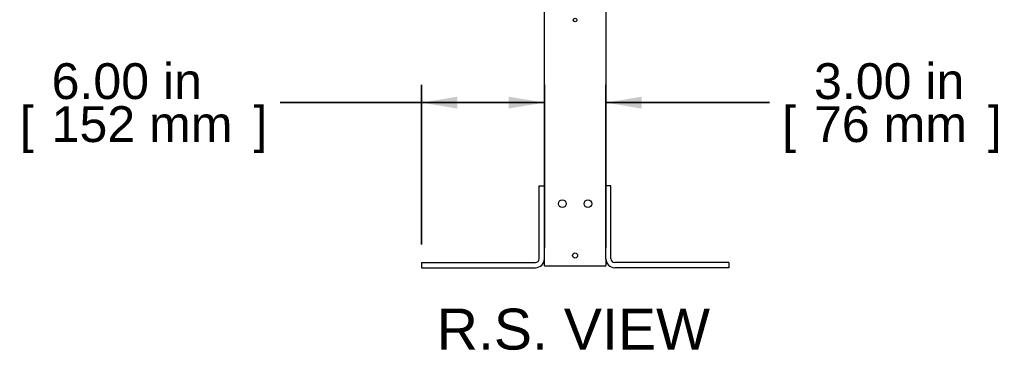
# Model space of a CAD drawing. Header units: inches. Extents: x 0 to 253, y 0 to 187.
# Tile 4 of 17: x 143 to 191, y 56 to 72. Entities that reach past the tile are written whole.
import ezdxf
from ezdxf.enums import TextEntityAlignment as Align

# ---------------------------------------------------------------- set-up
doc = ezdxf.new("R2010")
doc.units = ezdxf.units.IN
doc.header["$MEASUREMENT"] = 0
for name, color, linetype in [('COM56849-3', 7, 'Continuous'), ('COM56974', 7, 'Continuous'), ('COM57034-2', 7, 'Continuous'), ('Default', 7, 'Continuous')]:
    doc.layers.add(name, color=color, linetype=linetype)
doc.styles.add('SEACAD_Arial', font='arial.ttf')
doc.dimstyles.new('WEB', dxfattribs={"dimtxt": 1.75, "dimasz": 1.75, "dimexe": 0.875, "dimexo": 0.875, "dimgap": 0.4375, "dimtad": 0, "dimtih": 1, "dimtoh": 1, "dimzin": 4, "dimdsep": 46, "dimtxsty": 'SEACAD_Arial', "dimblk1": '_SE_FILLED', "dimblk2": '_SE_FILLED', "dimsah": 1, "dimcen": 0.875, "dimadec": 0, "dimazin": 0, "dimtfac": 0.8, "dimtdec": 0, "dimtofl": 0, "dimtmove": 0, "dimatfit": 3, "dimfxl": 1, "dimtolj": 1, "dimtzin": 4, "dimarcsym": 0})

# ---------------------------------------------------------------- blocks, each defined once
blk = doc.blocks.new('SE3')
at = {"layer": 'COM56849-3', "color": 7, "linetype": 'Continuous', "lineweight": 25}
for p, q in [((168.569, 60.561), (168.569, 64.123)), ((168.569, 64.123), (168.819, 64.123)), ((168.819, 60.561), (168.819, 64.123)), ((171.819, 60.561), (171.819, 64.123)), ((172.069, 64.123), (171.819, 64.123)), ((172.069, 60.561), (172.069, 64.123)), ((162.819, 60.373), (168.381, 60.373)), ((162.819, 60.373), (162.819, 60.123)), ((162.819, 60.123), (168.381, 60.123)), ((177.819, 60.373), (172.257, 60.373)), ((177.819, 60.123), (172.257, 60.123)), ((177.819, 60.373), (177.819, 60.123))]:
    blk.add_line(p, q, dxfattribs=at)
for centre, radius, start, end in [((168.381, 60.561), 0.438, 270, 0), ((168.381, 60.561), 0.188, 270, 0), ((172.257, 60.561), 0.438, 180, 270), ((172.257, 60.561), 0.188, 180, 270)]:
    blk.add_arc(centre, radius, start, end, dxfattribs=at)
at = {"layer": 'COM56974', "color": 7, "linetype": 'Continuous', "lineweight": 25}
for p, q in [((168.709, 129.074), (168.709, 127.249)), ((168.804, 129.074), (168.804, 127.249)), ((171.787, 129.217), (168.852, 129.217)), ((171.787, 129.122), (168.852, 129.122)), ((171.835, 127.249), (171.835, 129.074)), ((171.93, 127.249), (171.93, 129.074)), ((168.804, 127.249), (168.709, 127.249)), ((171.835, 127.249), (171.93, 127.249))]:
    blk.add_line(p, q, dxfattribs=at)
for centre, radius, start, end in [((168.852, 129.074), 0.143, 90, 180), ((168.852, 129.074), 0.048, 90, 180), ((171.787, 129.074), 0.143, 0, 90), ((171.787, 129.074), 0.048, 0, 90)]:
    blk.add_arc(centre, radius, start, end, dxfattribs=at)
at = {"layer": 'COM57034-2', "color": 7, "linetype": 'Continuous', "lineweight": 25}
for p, q in [((168.819, 64.123), (168.819, 129.092)), ((169.004, 129.092), (168.819, 129.092)), ((171.634, 129.092), (169.004, 129.092)), ((171.819, 129.092), (171.634, 129.092)), ((171.819, 129.092), (171.819, 64.123)), ((168.819, 60.217), (168.819, 60.561)), ((168.819, 60.217), (169.004, 60.217)), ((169.004, 60.217), (171.634, 60.217)), ((171.634, 60.217), (171.819, 60.217)), ((171.819, 60.561), (171.819, 60.217))]:
    blk.add_line(p, q, dxfattribs=at)
for centre, radius in [((169.694, 121.248), 0.188), ((170.944, 121.248), 0.188), ((170.319, 120.217), 0.0885), ((170.319, 115.185), 0.625), ((170.319, 108.217), 0.0885), ((170.319, 96.217), 0.0885), ((170.319, 84.217), 0.0885), ((170.319, 74.124), 0.625), ((170.319, 72.217), 0.0885), ((169.694, 63.249), 0.188), ((170.944, 63.249), 0.188), ((170.319, 60.717), 0.125)]:
    blk.add_circle(centre, radius, dxfattribs=at)
blk = doc.blocks.new('DMBLK120')
at = {"layer": 'Default', "linetype": 'Continuous', "lineweight": 35, "transparency": 16777216}
for points in [[(164.569, 68.475), (162.819, 68.183), (164.569, 67.892)], [(167.069, 68.475), (167.069, 67.892), (168.819, 68.183)]]:
    blk.add_hatch(color=7, dxfattribs=at).paths.add_polyline_path(points)
at = {"layer": 'Default', "color": 7, "linetype": 'Continuous', "lineweight": 35, "transparency": 16777216}
for p, q in [((162.819, 61.248), (162.819, 69.058)), ((168.819, 61.092), (168.819, 69.058)), ((155.912, 68.183), (168.819, 68.183))]:
    blk.add_line(p, q, dxfattribs=at)
at = {"layer": 'Default', "color": 7, "linetype": 'Continuous', "lineweight": 35, "transparency": 16777216, "style": 'SEACAD_Arial'}
for s, p in [('6.00 in', (144.761, 70.108)), ('[', (143.202, 68.008)), ('152 mm', (144.761, 68.008)), (']', (154.615, 68.008))]:
    blk.add_text(s, height=1.75, dxfattribs=at).set_placement(p, align=Align.TOP_LEFT)
blk = doc.blocks.new('_SE_FILLED')
at = {"color": 0}
blk.add_line((0, 0), (-1, 0), dxfattribs=at)
blk.add_solid([(0, 0), (-1, -0.1665), (-1, 0.1665), (0, 0)], dxfattribs=at)
blk = doc.blocks.new('DMBLK121')
at = {"layer": 'Default', "linetype": 'Continuous', "lineweight": 35, "transparency": 16777216}
for points in [[(167.069, 68.475), (167.069, 67.892), (168.819, 68.183)], [(173.569, 68.475), (171.819, 68.183), (173.569, 67.892)]]:
    blk.add_hatch(color=7, dxfattribs=at).paths.add_polyline_path(points)
at = {"layer": 'Default', "color": 7, "linetype": 'Continuous', "lineweight": 35, "transparency": 16777216}
for p, q in [((168.819, 61.092), (168.819, 69.058)), ((171.819, 61.092), (171.819, 69.058)), ((165.319, 68.183), (168.819, 68.183)), ((171.819, 68.183), (179.812, 68.183))]:
    blk.add_line(p, q, dxfattribs=at)
at = {"layer": 'Default', "color": 7, "linetype": 'Continuous', "lineweight": 35, "transparency": 16777216, "style": 'SEACAD_Arial'}
for s, p in [('3.00 in', (181.984, 70.108)), ('[', (180.424, 68.008)), ('76 mm', (181.984, 68.008)), (']', (190.468, 68.008))]:
    blk.add_text(s, height=1.75, dxfattribs=at).set_placement(p, align=Align.TOP_LEFT)

msp = doc.modelspace()

# ---------------------------------------------------------------- block references
at = {"layer": 'Default'}
msp.add_blockref('SE3', (0, 0), dxfattribs=at)

# ---------------------------------------------------------------- texts
at = {"layer": 'Default', "color": 7, "linetype": 'Continuous', "lineweight": 70, "style": 'SEACAD_Arial'}
msp.add_text('R.S. VIEW', height=2, dxfattribs=at).set_placement((163.558, 58.123), align=Align.TOP_LEFT)

# ---------------------------------------------------------------- dimensions: what is measured, and where the dimension line sits
at = {"layer": 'Default', "color": 7, "linetype": 'Continuous', "lineweight": 35}
dim = msp.add_linear_dim(base=(168.819, 68.183), p1=(162.819, 60.373), p2=(168.819, 60.217), text='\\A1;<>', dimstyle='WEB', override={"dimpost": '\\X'}, dxfattribs=at)
dim.commit()
dim.dimension.update_dxf_attribs({"geometry": 'DMBLK120', "text_midpoint": (155.912, 68.183), "dimtype": 160})
dim = msp.add_linear_dim(base=(168.819, 68.183), p1=(168.819, 60.217), p2=(171.819, 60.217), angle=0, text='\\A1;<>', dimstyle='WEB', override={"dimpost": '\\X'}, dxfattribs=at)
dim.commit()
dim.dimension.update_dxf_attribs({"geometry": 'DMBLK121', "text_midpoint": (179.812, 68.183), "dimtype": 161})

doc.saveas('drawing.dxf')
